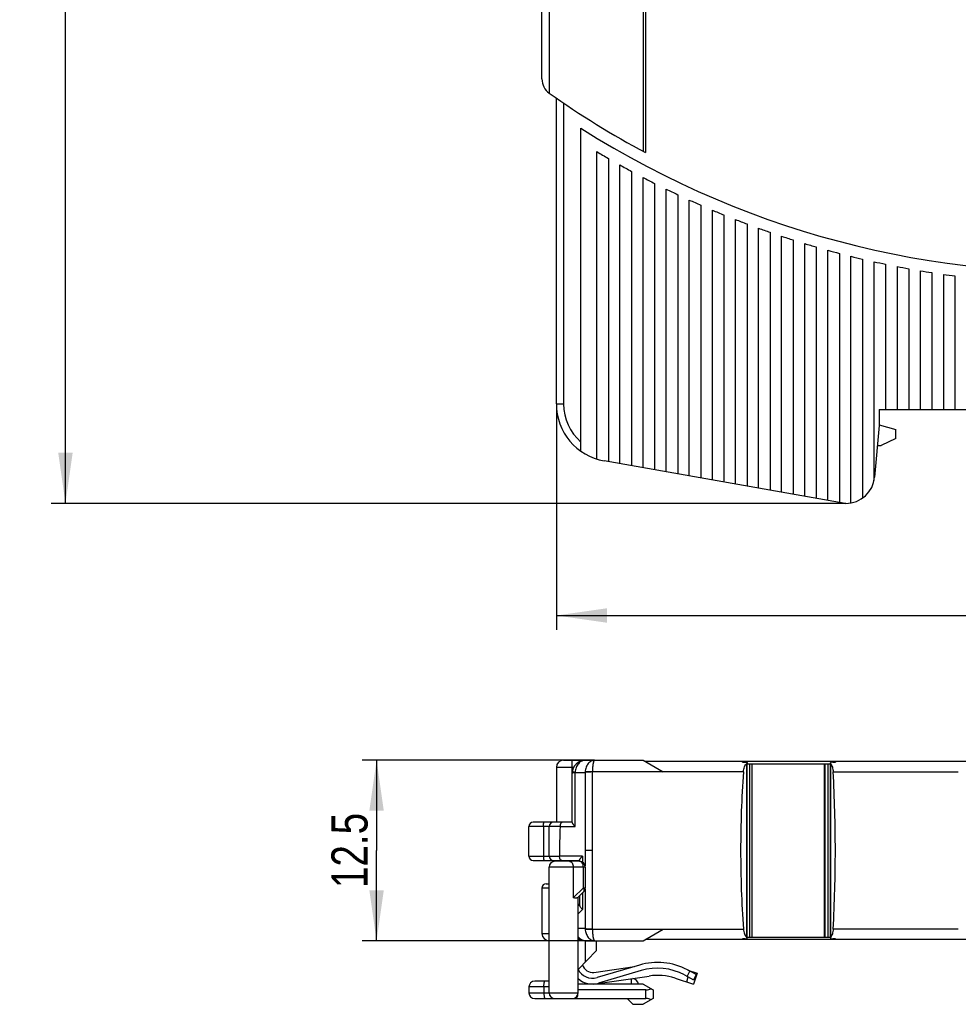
# Model space of a CAD drawing. Header units: millimetres. Extents: x 0 to 420, y 0 to 297.
# Tile 11 of 33: x 155 to 220, y 124 to 193. Entities that reach past the tile are written whole.
import ezdxf

# ---------------------------------------------------------------- set-up
doc = ezdxf.new("R2010")
doc.units = ezdxf.units.MM
doc.header["$LTSCALE"] = 23.1
doc.layers.get('0').update_dxf_attribs({"linetype": 'CONTINUOUS'})
for name, color, linetype in [('T-EM12-T00-100-LINDXF_DIMENSION', 7, 'CONTINUOUS'), ('T-EM12-T00-1DXF_CONTINUOUS_LINE', 7, 'CONTINUOUS'), ('T-REX12-TXX_DXF_CONTINUOUS_LINE', 7, 'CONTINUOUS')]:
    doc.layers.add(name, color=color, linetype=linetype)
doc.styles.get("Standard").update_dxf_attribs({"font": 'txt', "width": 0.8})
doc.dimstyles.new('DIMSTYLE_1', dxfattribs={"dimtxt": 2.5, "dimasz": 3.5, "dimexe": 1, "dimexo": 0, "dimtad": 1, "dimdec": 3, "dimdsep": 46, "dimtxsty": 'Standard', "dimblk": '_FILLED', "dimblk1": '_FILLED', "dimblk2": '_FILLED', "dimcen": 0.09, "dimclrt": 5, "dimadec": 0, "dimazin": 0, "dimtp": 0.3, "dimtm": 0.3, "dimtfac": 1, "dimtdec": 3, "dimtofl": 0, "dimtmove": 0, "dimatfit": 3, "dimldrblk": '_FILLED', "dimfxl": 1, "dimtolj": 1, "dimarcsym": 0})
doc.dimstyles.new('DIMSTYLE_2', dxfattribs={"dimtxt": 2.5, "dimasz": 3.5, "dimexe": 1, "dimexo": 0, "dimtad": 1, "dimdec": 3, "dimdsep": 46, "dimtxsty": 'Standard', "dimblk": '_FILLED', "dimblk1": '_FILLED', "dimblk2": '_FILLED', "dimcen": 0.09, "dimclrt": 5, "dimadec": 0, "dimazin": 0, "dimtp": 0.2, "dimtm": 0.2, "dimtfac": 1, "dimtdec": 3, "dimtofl": 0, "dimtmove": 0, "dimatfit": 3, "dimldrblk": '_FILLED', "dimfxl": 1, "dimtolj": 1, "dimarcsym": 0})

# ---------------------------------------------------------------- blocks, each defined once
blk = doc.blocks.new('_FILLED')
at = {"color": 0, "linetype": 'ByBlock'}
blk.add_solid([(0, 0), (-1, 0.143), (-1, -0.143)], dxfattribs=at)
blk = doc.blocks.new('*D1')
at = {"layer": 'T-EM12-T00-100-LINDXF_DIMENSION', "color": 2, "linetype": 'Continuous'}
for p, q in [((157.509, 257.63), (157.134, 257.63)), ((192.633, 257.63), (157.509, 257.63)), ((158.134, 257.63), (158.134, 208.38)), ((158.134, 159.13), (158.134, 208.38)), ((157.509, 159.13), (157.134, 159.13)), ((212.133, 159.13), (157.509, 159.13))]:
    blk.add_line(p, q, dxfattribs=at)
at = {"layer": 'T-EM12-T00-100-LINDXF_DIMENSION', "color": 2, "linetype": 'Continuous', "xscale": 3.5, "yscale": 3.5, "zscale": 3.5}
for p, rotation in [((158.134, 257.63), 90), ((158.134, 159.13), 270)]:
    blk.add_blockref('_FILLED', p, dxfattribs=dict(at, rotation=rotation))
at = {"layer": 'T-EM12-T00-100-LINDXF_DIMENSION', "color": 5, "linetype": 'Continuous', "insert": (155.009, 208.38), "char_height": 2.5, "width": 8.83929, "attachment_point": 2, "rotation": 90, "line_spacing_factor": 0.9}
blk.add_mtext(' 99', dxfattribs=at)
blk = doc.blocks.new('*D2')
at = {"layer": 'T-EM12-T00-100-LINDXF_DIMENSION', "color": 2, "linetype": 'Continuous'}
for p, q in [((192.133, 166.013), (192.133, 150.368)), ((272.133, 159.13), (272.133, 150.368)), ((192.133, 151.368), (232.133, 151.368)), ((272.133, 151.368), (232.133, 151.368))]:
    blk.add_line(p, q, dxfattribs=at)
at = {"layer": 'T-EM12-T00-100-LINDXF_DIMENSION', "color": 2, "linetype": 'Continuous', "xscale": 3.5, "yscale": 3.5, "zscale": 3.5, "rotation": 180}
blk.add_blockref('_FILLED', (192.133, 151.368), dxfattribs=at)
at = {"layer": 'T-EM12-T00-100-LINDXF_DIMENSION', "color": 2, "linetype": 'Continuous', "xscale": 3.5, "yscale": 3.5, "zscale": 3.5}
blk.add_blockref('_FILLED', (272.133, 151.368), dxfattribs=at)
at = {"layer": 'T-EM12-T00-100-LINDXF_DIMENSION', "color": 5, "linetype": 'Continuous', "insert": (232.133, 154.493), "char_height": 2.5, "width": 5.89286, "attachment_point": 2, "line_spacing_factor": 0.9}
blk.add_mtext('80', dxfattribs=at)
blk = doc.blocks.new('*D3')
at = {"layer": 'T-EM12-T00-100-LINDXF_DIMENSION', "color": 2, "linetype": 'Continuous'}
for p, q in [((194.779, 141.351), (178.68, 141.351)), ((179.68, 141.351), (179.68, 135.101)), ((179.68, 128.851), (179.68, 135.101)), ((194.779, 128.851), (178.68, 128.851))]:
    blk.add_line(p, q, dxfattribs=at)
at = {"layer": 'T-EM12-T00-100-LINDXF_DIMENSION', "color": 2, "linetype": 'Continuous', "xscale": 3.5, "yscale": 3.5, "zscale": 3.5}
for p, rotation in [((179.68, 141.351), 90), ((179.68, 128.851), 270)]:
    blk.add_blockref('_FILLED', p, dxfattribs=dict(at, rotation=rotation))
at = {"layer": 'T-EM12-T00-100-LINDXF_DIMENSION', "color": 5, "linetype": 'Continuous', "insert": (176.555, 135.101), "char_height": 2.5, "width": 9.91071, "attachment_point": 2, "rotation": 90, "line_spacing_factor": 0.9}
blk.add_mtext('12.5', dxfattribs=at)

msp = doc.modelspace()

# ---------------------------------------------------------------- linework, layer by layer
at = {"layer": 'T-EM12-T00-1DXF_CONTINUOUS_LINE', "color": 7, "linetype": 'Continuous'}
for p, q in [((198.1326, 207.7393), (198.1326, 183.504)), ((198.3058, 207.837), (198.3058, 183.4109)), ((191.1326, 188.5101), (191.1326, 194.6299)), ((192.1326, 166.0128), (192.1326, 187.1853)), ((193.8326, 162.7402), (193.8326, 185.0974)), ((194.9326, 162.1971), (194.9326, 183.481)), ((195.7326, 183.0114), (195.7326, 162.0216)), ((196.5326, 161.8806), (196.5326, 182.5571)), ((197.3326, 182.1176), (197.3326, 161.7395)), ((198.1326, 161.5985), (198.1326, 181.6926)), ((198.9326, 181.2818), (198.9326, 161.4574)), ((199.7326, 161.3163), (199.7326, 180.8849)), ((200.5326, 180.5016), (200.5326, 161.1753)), ((201.3326, 161.0342), (201.3326, 180.1316)), ((202.1326, 179.7747), (202.1326, 160.8932)), ((202.9326, 160.7521), (202.9326, 179.4306)), ((203.7326, 179.0992), (203.7326, 160.611)), ((204.5326, 160.47), (204.5326, 178.7802)), ((205.3326, 178.4735), (205.3326, 160.3289)), ((206.1326, 160.1878), (206.1326, 178.1788)), ((206.9326, 177.8959), (206.9326, 160.0468)), ((207.7326, 159.9057), (207.7326, 177.6248)), ((208.5326, 177.3652), (208.5326, 159.7647)), ((209.3326, 159.6236), (209.3326, 177.117)), ((210.1326, 176.8801), (210.1326, 159.4825)), ((210.9326, 159.3415), (210.9326, 176.6543)), ((211.7326, 176.4395), (211.7326, 159.2004)), ((212.5326, 159.1617), (212.5326, 176.2357)), ((213.3326, 176.0426), (213.3326, 159.4972)), ((214.1326, 160.7085), (214.1326, 175.8603)), ((214.9326, 175.6886), (214.9326, 165.6299)), ((215.7326, 175.5274), (215.7326, 165.6299)), ((216.5326, 175.3766), (216.5326, 165.6299)), ((217.3326, 175.2362), (217.3326, 165.6299)), ((218.1326, 175.1061), (218.1326, 165.6299)), ((218.9326, 174.9863), (218.9326, 165.6299)), ((219.7326, 174.8766), (219.7326, 165.6299)), ((214.4826, 165.6299), (247.914, 165.6299)), ((214.4826, 165.6299), (214.4826, 164.5299)), ((214.4826, 164.5299), (214.1698, 160.9556)), ((214.4826, 164.5629), (215.6325, 164.2549)), ((215.6325, 163.63), (214.6325, 163.1299)), ((215.6325, 163.63), (215.6325, 164.2549)), ((214.3601, 163.1299), (214.6325, 163.1299)), ((212.1326, 159.1299), (195.438, 162.0736)), ((212.1774, 159.1299), (212.1326, 159.1299)), ((192.6326, 141.3512), (198.1326, 141.3512)), ((193.2326, 137.0366), (193.2326, 141.3512)), ((198.1326, 141.3512), (199.5373, 140.5402)), ((271.3326, 141.2512), (198.3058, 141.2512)), ((205.0134, 141.2239), (205.203, 141.2245)), ((205.0902, 141.2242), (205.0902, 141.2512)), ((205.3425, 129.0284), (205.3425, 141.1739)), ((205.3425, 141.1012), (211.1077, 141.1012)), ((205.6929, 129.1012), (205.6929, 141.1012)), ((210.6807, 141.1012), (210.6807, 129.1012)), ((210.726, 141.1012), (210.726, 129.1012)), ((211.1077, 129.0445), (211.1077, 141.1578)), ((211.2682, 141.2213), (211.4577, 141.2205)), ((192.1326, 140.8512), (192.1326, 137.0512)), ((199.5407, 140.5382), (199.5373, 140.5402)), ((193.2326, 137.0512), (190.5326, 137.0512)), ((190.2326, 134.7012), (190.2326, 136.7512)), ((191.6326, 134.7012), (191.6326, 136.7512)), ((190.5326, 134.4012), (193.733, 134.4012)), ((192.1326, 134.4012), (192.1326, 134.3512)), ((193.7326, 134.4174), (193.7326, 134.3512)), ((191.1326, 132.5012), (191.1326, 129.3512)), ((191.4326, 132.8012), (191.6326, 132.8012)), ((193.7326, 131.9512), (193.7326, 131.3389)), ((193.7326, 131.4012), (193.6326, 131.3012)), ((198.1326, 128.8512), (199.5373, 129.6622)), ((194.1426, 128.8512), (198.1326, 128.8512)), ((198.3058, 128.9512), (271.3326, 128.9512)), ((205.203, 128.9779), (205.0134, 128.9784)), ((205.0902, 128.9512), (205.0902, 128.9782)), ((205.3425, 129.1012), (211.1077, 129.1012)), ((211.4577, 128.9818), (211.2682, 128.9811))]:
    msp.add_line(p, q, dxfattribs=at)
at = {"layer": 'T-EM12-T00-1DXF_CONTINUOUS_LINE', "color": 9, "linetype": 'Continuous'}
for p, q in [((191.6326, 194.1299), (191.6326, 187.5354)), ((192.6326, 186.8423), (192.6326, 166.0128)), ((192.1326, 166.0128), (192.6326, 166.0128)), ((205.3169, 129.0757), (205.3169, 141.1267)), ((205.5138, 141.1012), (205.5138, 129.1012)), ((210.9505, 129.1012), (210.9505, 141.1012)), ((211.1229, 141.1194), (211.1229, 129.0829)), ((193.3303, 140.8512), (192.1326, 140.8512)), ((193.433, 136.758), (193.4332, 140.5002)), ((193.4335, 140.5084), (194.1251, 140.5074)), ((199.5373, 140.5402), (194.6275, 140.5402)), ((205.0815, 140.5382), (199.5407, 140.5382)), ((211.3014, 140.5382), (219.9661, 140.5382)), ((192.3831, 136.7512), (190.2326, 136.7512)), ((191.2326, 136.7512), (191.2326, 134.7012)), ((192.3833, 136.7581), (193.433, 136.758)), ((194.6257, 135.1012), (194.1238, 135.1012)), ((194.1238, 135.1012), (194.1239, 134.0336)), ((190.2326, 134.7012), (192.3515, 134.7012)), ((193.933, 134.6995), (192.3516, 134.6995)), ((193.933, 134.6995), (193.933, 134.2971)), ((191.6326, 132.5012), (191.1326, 132.5012)), ((194.1241, 132.4357), (194.1251, 129.6949)), ((193.9331, 132.1517), (193.9331, 131.0257)), ((193.6325, 130.7215), (193.9331, 131.0257)), ((194.1251, 129.6949), (193.6326, 129.6943)), ((194.6275, 129.6622), (199.5373, 129.6622)), ((199.5373, 129.6622), (199.539, 129.6632)), ((199.539, 129.6632), (199.5407, 129.6642)), ((199.5407, 129.6642), (205.0815, 129.6642)), ((219.9661, 129.6642), (211.3014, 129.6642)), ((191.1326, 129.3512), (191.6326, 129.3512))]:
    msp.add_line(p, q, dxfattribs=at)
at = {"layer": 'T-EM12-T00-1DXF_CONTINUOUS_LINE', "color": 7, "linetype": 'Continuous'}
for centre, radius, start, end in [((228.1326, 239.1299), 64, 237.592487, 311.371411), ((192.3326, 188.5101), 1.2, 180, 234.730762), ((228.1326, 239.1299), 63.2, 234.730762, 241.839508), ((228.1326, 239.1299), 64.8, 239.179799, 240), ((228.1326, 239.1299), 64.8, 240.813477, 241.620552), ((228.1326, 239.1299), 64.8, 242.421532, 243.216705), ((228.1326, 239.1299), 64.8, 244.006345, 244.790714), ((228.1326, 239.1299), 64.8, 245.57006, 246.34462), ((228.1326, 239.1299), 64.8, 247.11462, 247.880275), ((228.1326, 239.1299), 64.8, 248.641794, 249.399375), ((228.1326, 239.1299), 64.8, 250.15321, 250.903481), ((228.1326, 239.1299), 64.8, 251.650365, 252.394034), ((228.1326, 239.1299), 64.8, 253.134653, 253.87238), ((228.1326, 239.1299), 64.8, 254.60737, 255.339774), ((228.1326, 239.1299), 64.8, 256.069736, 256.797399), ((228.1326, 239.1299), 64.8, 257.5229, 258.246374), ((228.1326, 239.1299), 64.8, 258.967952, 259.687763), ((228.1326, 239.1299), 64.8, 260.405932, 261.122582), ((228.1326, 239.1299), 64.8, 261.837835, 262.551809), ((196.1326, 166.0128), 4, 180, 260), ((212.1774, 161.1299), 2, 270, 355), ((192.6326, 140.8512), 0.5, 90, 180), ((194.1426, 140.4412), 0.91, 90, 180), ((211.266, 140.6892), 0.5321, 89.771664, 90.898432), ((282.4569, 135.1089), 77.5656, 175.986254, 180.005705), ((112.177, 135.1044), 99.2732, 359.998143, 3.137685), ((190.5326, 136.7512), 0.3, 90, 180), ((191.9326, 136.7512), 0.3, 90, 180), ((233.3357, 135.0942), 40.9861, 177.683087, 180.54949), ((192.1274, 136.7614), 0.256, 357.719608, 359.274749), ((282.5964, 135.0983), 77.7052, 179.997907, 184.010134), ((112.4025, 135.0918), 99.0478, 356.858742, 0.00543), ((190.5326, 134.7012), 0.3, 180, 270), ((191.9326, 134.7012), 0.3, 180, 270), ((192.1085, 134.6987), 0.2431, 0.179609, 0.576724), ((191.4326, 132.5012), 0.3, 90, 180), ((191.6326, 129.3512), 0.5, 180, 270), ((194.1426, 129.7612), 0.91, 235.908726, 270), ((211.266, 129.5131), 0.5321, 269.101568, 270.228336)]:
    msp.add_arc(centre, radius, start, end, dxfattribs=at)
at = {"layer": 'T-EM12-T00-1DXF_CONTINUOUS_LINE', "color": 9, "linetype": 'Continuous'}
for centre, radius, start, end in [((196.1326, 166.0128), 3.5, 180, 228.917667), ((193.5457, 140.5002), 0.1125, 175.806819, 179.996198), ((195.2005, 140.4555), 1.0766, 175.490914, 177.236037), ((194.7025, 140.5361), 0.0752, 176.900536, 179.968814), ((195.1996, 129.7468), 1.0757, 182.762759, 184.509473), ((194.7025, 129.6662), 0.0752, 180.033463, 183.099461)]:
    msp.add_arc(centre, radius, start, end, dxfattribs=at)
for points, knots in [([(194.1426, 141.3512), (194.0982, 141.3512), (194.0081, 141.3403), (193.8789, 141.2921), (193.7594, 141.2141), (193.6157, 141.0716), (193.4834, 140.8351), (193.4399, 140.6197), (193.4335, 140.5084)], [0, 0, 0, 0, 0.1103313, 0.2230212, 0.3399832, 0.4623769, 0.7230006, 1, 1, 1, 1]), ([(194.7793, 141.3512), (194.7393, 141.3512), (194.6577, 141.3407), (194.5408, 141.2944), (194.4325, 141.2196), (194.3364, 141.1193), (194.2552, 140.9969), (194.1689, 140.8066), (194.1357, 140.6479), (194.1272, 140.5402)], [0, 0, 0, 0, 0.1056763, 0.2144544, 0.3288132, 0.4502172, 0.5790468, 0.7147196, 1, 1, 1, 1]), ([(194.7793, 141.3512), (194.7745, 141.3512), (194.7637, 141.3478), (194.7497, 141.3352), (194.7364, 141.3158), (194.7234, 141.2894), (194.7109, 141.2561), (194.6988, 141.2161), (194.6874, 141.1696), (194.6725, 141.0962), (194.6566, 140.9914), (194.6421, 140.8527), (194.632, 140.7002), (194.6285, 140.5945), (194.6275, 140.5402)], [0, 0, 0, 0, 0.0170786, 0.0382188, 0.0656559, 0.1002844, 0.1423675, 0.1918591, 0.2485342, 0.3120447, 0.4577185, 0.6245346, 0.8072479, 1, 1, 1, 1]), ([(193.4332, 140.5002), (193.4182, 140.4983), (193.3898, 140.4944), (193.3499, 140.4879), (193.3152, 140.4809), (193.2862, 140.4736), (193.2634, 140.4661), (193.2484, 140.4593), (193.24, 140.4535), (193.2349, 140.4487), (193.2326, 140.444), (193.2326, 140.4412)], [0, 0, 0, 0, 0.2107399, 0.4003766, 0.5660073, 0.7055062, 0.817379, 0.9015803, 0.9337975, 0.9601518, 1, 1, 1, 1]), ([(193.4335, 140.5084), (193.4187, 140.509), (193.3908, 140.5101), (193.3514, 140.5114), (193.3172, 140.5122), (193.2886, 140.5125), (193.2662, 140.5123), (193.2514, 140.5118), (193.2429, 140.511), (193.2388, 140.5103), (193.2363, 140.5097), (193.2351, 140.5088), (193.235, 140.5084)], [0, 0, 0, 0, 0.2222427, 0.4213431, 0.5940736, 0.7379353, 0.8508836, 0.9319452, 0.960369, 0.9808495, 0.993694, 1, 1, 1, 1]), ([(194.1251, 140.5074), (194.1249, 140.0581), (194.1241, 138.256), (194.1238, 136.4539), (194.1238, 135.1012)], [0, 0, 0, 0, 0.249344, 1, 1, 1, 1]), ([(194.6273, 140.5361), (194.5355, 140.535), (194.4028, 140.5308), (194.2354, 140.5193), (194.1599, 140.5117), (194.1251, 140.5074)], [0, 0, 0, 0, 0.5474231, 0.7914295, 1, 1, 1, 1]), ([(194.6275, 140.5402), (194.5361, 140.544), (194.4041, 140.5472), (194.2373, 140.5453), (194.1619, 140.5423), (194.1272, 140.5402)], [0, 0, 0, 0, 0.5478991, 0.7917564, 1, 1, 1, 1]), ([(194.6258, 135.1012), (194.6258, 135.5549), (194.6259, 137.3666), (194.6265, 139.1782), (194.6272, 140.5361)], [0, 0, 0, 0, 0.2504654, 1, 1, 1, 1]), ([(191.2326, 136.7512), (191.2326, 136.7707), (191.2333, 136.809), (191.2366, 136.8646), (191.242, 136.9159), (191.2491, 136.9609), (191.2567, 136.9935), (191.2638, 137.0151), (191.2691, 137.0277), (191.2745, 137.0378), (191.2801, 137.0452), (191.2861, 137.0499), (191.2905, 137.0512), (191.2926, 137.0512)], [0, 0, 0, 0, 0.1858414, 0.3648277, 0.5304207, 0.6766739, 0.7985814, 0.8492355, 0.8926223, 0.9286938, 0.9577535, 0.9807763, 1, 1, 1, 1]), ([(194.6272, 129.6662), (194.6269, 130.1179), (194.6261, 131.9296), (194.6258, 133.7412), (194.6258, 135.1012)], [0, 0, 0, 0, 0.2493431, 1, 1, 1, 1]), ([(191.2326, 134.7012), (191.2326, 134.6817), (191.2333, 134.6433), (191.2366, 134.5877), (191.242, 134.5365), (191.2491, 134.4915), (191.2567, 134.4588), (191.2638, 134.4372), (191.2691, 134.4246), (191.2745, 134.4146), (191.2801, 134.4072), (191.2861, 134.4024), (191.2905, 134.4012), (191.2926, 134.4012)], [0, 0, 0, 0, 0.1858414, 0.3648277, 0.5304207, 0.6766739, 0.7985814, 0.8492355, 0.8926223, 0.9286938, 0.9577535, 0.9807763, 1, 1, 1, 1]), ([(194.1251, 129.6949), (194.1599, 129.6906), (194.2354, 129.6831), (194.4028, 129.6715), (194.5355, 129.6674), (194.6273, 129.6662)], [0, 0, 0, 0, 0.2085705, 0.4525769, 1, 1, 1, 1]), ([(194.1272, 129.6622), (194.1619, 129.66), (194.2373, 129.657), (194.4041, 129.6552), (194.5361, 129.6584), (194.6275, 129.6622)], [0, 0, 0, 0, 0.2082436, 0.4521008, 1, 1, 1, 1]), ([(194.1272, 129.6622), (194.1357, 129.5544), (194.1689, 129.3957), (194.2552, 129.2055), (194.3364, 129.083), (194.4325, 128.9827), (194.5408, 128.908), (194.6577, 128.8617), (194.7393, 128.8512), (194.7793, 128.8512)], [0, 0, 0, 0, 0.2852797, 0.4209523, 0.5497816, 0.6711854, 0.785544, 0.8943218, 1, 1, 1, 1]), ([(194.6275, 129.6622), (194.6284, 129.6079), (194.632, 129.5022), (194.6421, 129.3497), (194.6566, 129.2109), (194.6725, 129.1061), (194.6874, 129.0327), (194.6988, 128.9863), (194.7109, 128.9462), (194.7234, 128.9129), (194.7364, 128.8865), (194.7497, 128.8671), (194.7637, 128.8545), (194.7745, 128.8512), (194.7793, 128.8512)], [0, 0, 0, 0, 0.1927526, 0.3754661, 0.5422824, 0.6879564, 0.751467, 0.8081422, 0.8576339, 0.899717, 0.9343456, 0.9617827, 0.9829228, 1, 1, 1, 1]), ([(194.1426, 128.8512), (194.0951, 128.8512), (193.9986, 128.8638), (193.8611, 128.9188), (193.7356, 129.0077), (193.6647, 129.0847), (193.6325, 129.1271)], [0, 0, 0, 0, 0.2374061, 0.480394, 0.7338025, 1, 1, 1, 1])]:
    msp.add_open_spline(points, degree=3, knots=knots, dxfattribs=at)
at = {"layer": 'T-EM12-T00-1DXF_CONTINUOUS_LINE', "color": 7, "linetype": 'Continuous'}
for points, knots in [([(205.0134, 141.2239), (205.0145, 141.2279), (205.0165, 141.2349), (205.0196, 141.2427), (205.0222, 141.2472), (205.0243, 141.2499), (205.0265, 141.2512), (205.0279, 141.2512)], [0, 0, 0, 0, 0.3876302, 0.6768828, 0.786206, 0.8739767, 1, 1, 1, 1]), ([(205.0815, 140.5382), (205.0858, 140.599), (205.1027, 140.7164), (205.1531, 140.8792), (205.2235, 141.0174), (205.2843, 141.0945), (205.3169, 141.1267)], [0, 0, 0, 0, 0.2832705, 0.5481418, 0.7876004, 1, 1, 1, 1]), ([(205.203, 141.2245), (205.2216, 141.2245), (205.2485, 141.2234), (205.2823, 141.2184), (205.3033, 141.2132), (205.3203, 141.2062), (205.333, 141.1974), (205.3409, 141.1864), (205.3425, 141.178), (205.3425, 141.1739)], [0, 0, 0, 0, 0.3483165, 0.5030494, 0.6383345, 0.7520237, 0.8454524, 0.9246538, 1, 1, 1, 1]), ([(205.3425, 141.1739), (205.3425, 141.166), (205.336, 141.148), (205.3242, 141.1339), (205.3169, 141.1267)], [0, 0, 0, 0, 0.4358792, 1, 1, 1, 1]), ([(211.2577, 141.2212), (211.2377, 141.2209), (211.2087, 141.219), (211.1725, 141.2122), (211.1498, 141.2053), (211.1314, 141.1965), (211.1177, 141.1855), (211.1094, 141.1723), (211.1077, 141.1625), (211.1077, 141.1578)], [0, 0, 0, 0, 0.3391335, 0.4917295, 0.6261985, 0.7405853, 0.8365782, 0.9200563, 1, 1, 1, 1]), ([(211.1077, 141.1578), (211.1077, 141.1547), (211.1093, 141.1408), (211.1163, 141.128), (211.1229, 141.1194)], [0, 0, 0, 0, 0.224502, 1, 1, 1, 1]), ([(211.1229, 141.1194), (211.1482, 141.0862), (211.1948, 141.0077), (211.2476, 140.8714), (211.2854, 140.7119), (211.2981, 140.5976), (211.3014, 140.5382)], [0, 0, 0, 0, 0.2036376, 0.4413538, 0.7098076, 1, 1, 1, 1]), ([(211.473, 141.2512), (211.4716, 141.2512), (211.4692, 141.2496), (211.467, 141.2467), (211.4642, 141.2416), (211.4609, 141.2328), (211.4588, 141.225), (211.4577, 141.2205)], [0, 0, 0, 0, 0.1218495, 0.2087804, 0.318005, 0.6088753, 1, 1, 1, 1]), ([(192.5412, 137.0512), (192.5316, 137.0512), (192.5111, 137.0471), (192.4825, 137.0304), (192.4558, 137.0037), (192.4319, 136.9678), (192.4116, 136.9236), (192.3904, 136.8538), (192.3838, 136.7969), (192.3833, 136.7581)], [0, 0, 0, 0, 0.0800017, 0.1694044, 0.2728946, 0.3924244, 0.5276918, 0.6766174, 1, 1, 1, 1]), ([(193.2326, 137.0366), (193.2326, 137.0334), (193.2334, 137.0262), (193.2377, 137.0097), (193.2478, 136.9857), (193.2654, 136.9539), (193.2888, 136.9184), (193.3176, 136.8802), (193.3645, 136.8248), (193.4044, 136.7845), (193.433, 136.758)], [0, 0, 0, 0, 0.0276913, 0.0615556, 0.1464514, 0.2517203, 0.3744674, 0.5123488, 0.6635059, 1, 1, 1, 1]), ([(192.5134, 134.4012), (192.5034, 134.4012), (192.4821, 134.4053), (192.4524, 134.4225), (192.4247, 134.4499), (192.4001, 134.4867), (192.3794, 134.5317), (192.358, 134.6026), (192.3517, 134.6603), (192.3516, 134.6995)], [0, 0, 0, 0, 0.0816953, 0.1724503, 0.2768643, 0.3968091, 0.5319148, 0.6800533, 1, 1, 1, 1]), ([(193.7326, 134.4174), (193.7326, 134.4208), (193.7334, 134.4282), (193.7376, 134.4451), (193.7477, 134.4697), (193.7652, 134.5021), (193.7886, 134.5381), (193.8174, 134.5766), (193.8643, 134.6324), (193.9043, 134.6729), (193.933, 134.6995)], [0, 0, 0, 0, 0.0285929, 0.0631747, 0.1490189, 0.2547156, 0.3774802, 0.5150376, 0.6655714, 1, 1, 1, 1]), ([(193.7326, 131.3389), (193.7326, 131.3143), (193.7409, 131.2756), (193.7626, 131.2264), (193.7946, 131.1715), (193.8502, 131.102), (193.9035, 131.0513), (193.9331, 131.0257)], [0, 0, 0, 0, 0.1936681, 0.303524, 0.4230902, 0.6920445, 1, 1, 1, 1]), ([(205.0815, 129.6642), (205.0858, 129.6033), (205.1027, 129.4859), (205.1531, 129.3232), (205.2235, 129.1849), (205.2843, 129.1078), (205.3169, 129.0757)], [0, 0, 0, 0, 0.2832705, 0.5481418, 0.7876004, 1, 1, 1, 1]), ([(211.3014, 129.6642), (211.2981, 129.6047), (211.2854, 129.4904), (211.2476, 129.3309), (211.1948, 129.1946), (211.1482, 129.1161), (211.1229, 129.0829)], [0, 0, 0, 0, 0.2901924, 0.5586462, 0.7963624, 1, 1, 1, 1]), ([(205.0279, 128.9512), (205.0265, 128.9512), (205.0243, 128.9525), (205.0222, 128.9552), (205.0196, 128.9596), (205.0165, 128.9675), (205.0145, 128.9744), (205.0134, 128.9784)], [0, 0, 0, 0, 0.1260233, 0.213794, 0.3231172, 0.6123698, 1, 1, 1, 1]), ([(205.203, 128.9779), (205.2216, 128.9778), (205.2485, 128.9789), (205.2823, 128.9839), (205.3033, 128.9892), (205.3203, 128.9961), (205.333, 129.005), (205.3409, 129.016), (205.3425, 129.0244), (205.3425, 129.0284)], [0, 0, 0, 0, 0.3483165, 0.5030494, 0.6383345, 0.7520237, 0.8454524, 0.9246538, 1, 1, 1, 1]), ([(205.3425, 129.0284), (205.3425, 129.0364), (205.336, 129.0544), (205.3242, 129.0684), (205.3169, 129.0757)], [0, 0, 0, 0, 0.4358792, 1, 1, 1, 1]), ([(211.1229, 129.0829), (211.1205, 129.0798), (211.1127, 129.0684), (211.1077, 129.0545), (211.1077, 129.0445)], [0, 0, 0, 0, 0.2820771, 1, 1, 1, 1]), ([(211.1077, 129.0445), (211.1077, 129.0398), (211.1094, 129.0301), (211.1177, 129.0169), (211.1314, 129.0059), (211.1498, 128.997), (211.1725, 128.9902), (211.2087, 128.9834), (211.2377, 128.9814), (211.2577, 128.9811)], [0, 0, 0, 0, 0.0799437, 0.1634218, 0.2594148, 0.3738016, 0.5082705, 0.6608665, 1, 1, 1, 1]), ([(211.4577, 128.9818), (211.4588, 128.9773), (211.4609, 128.9696), (211.4642, 128.9607), (211.467, 128.9557), (211.4692, 128.9527), (211.4716, 128.9512), (211.473, 128.9512)], [0, 0, 0, 0, 0.3911247, 0.681995, 0.7912196, 0.8781505, 1, 1, 1, 1])]:
    msp.add_open_spline(points, degree=3, knots=knots, dxfattribs=at)
at = {"layer": 'T-REX12-TXX_DXF_CONTINUOUS_LINE', "color": 7, "linetype": 'Continuous'}
for p, q in [((193.7326, 134.3512), (192.0326, 134.3512)), ((191.6326, 125.2512), (191.6326, 133.9512)), ((194.1326, 133.9512), (194.1326, 132.5169)), ((193.6166, 131.8352), (194.0154, 132.234)), ((193.6326, 125.2512), (193.6326, 131.8512)), ((194.8826, 128.8512), (194.8826, 128.1512)), ((193.6326, 126.8655), (194.8826, 128.1512)), ((194.7339, 126.6586), (197.5479, 127.0704)), ((197.8786, 127.1687), (194.946, 126.2968)), ((201.8208, 126.5041), (201.2031, 126.8335)), ((201.2269, 126.8208), (201.8763, 126.6131)), ((194.8498, 125.867), (198.5533, 126.409)), ((197.9926, 126.7853), (195.06, 125.9134)), ((200.3511, 126.261), (201.6326, 125.8512)), ((201.0149, 126.4806), (201.6326, 126.1512)), ((201.8763, 126.6131), (201.6326, 125.8512)), ((201.8208, 126.5041), (201.6326, 126.1512)), ((190.2326, 125.6512), (190.2326, 125.2512)), ((191.6326, 126.0512), (190.6326, 126.0512)), ((198.1326, 125.8512), (193.6326, 125.8512)), ((198.3326, 125.447), (193.6326, 125.447)), ((198.1326, 125.8512), (198.8326, 125.447)), ((198.8326, 125.447), (198.8326, 124.8495)), ((190.6326, 124.8512), (192.0303, 124.8512)), ((192.0326, 124.8512), (197.0326, 124.8512)), ((197.0326, 124.8512), (197.4326, 124.4512)), ((197.0342, 124.8495), (198.3326, 124.8495)), ((198.8326, 124.8495), (198.1426, 124.4512)), ((197.4326, 124.4512), (198.1426, 124.4512))]:
    msp.add_line(p, q, dxfattribs=at)
at = {"layer": 'T-REX12-TXX_DXF_CONTINUOUS_LINE', "color": 9, "linetype": 'Continuous'}
for p, q in [((194.1326, 133.9512), (191.6326, 133.9512)), ((193.2992, 133.9512), (193.2992, 131.8169)), ((193.9992, 132.5169), (193.9992, 133.9512)), ((193.9992, 132.5169), (193.2992, 131.8169)), ((193.9992, 132.5169), (194.1326, 132.5169)), ((194.1326, 128.8512), (194.1326, 127.3797)), ((197.3287, 125.8512), (197.3287, 126.2298)), ((201.1563, 126.0035), (201.2661, 126.3466)), ((201.1914, 126.3865), (201.3796, 126.7394)), ((201.3899, 126.7339), (201.4, 126.7655)), ((191.6326, 125.6512), (190.2326, 125.6512)), ((191.2668, 125.6512), (191.2668, 125.2512)), ((194.456, 125.862), (194.4669, 125.8512)), ((198.3326, 124.8495), (198.3326, 125.447)), ((190.2326, 125.2512), (193.6326, 125.2512))]:
    msp.add_line(p, q, dxfattribs=at)
at = {"layer": 'T-REX12-TXX_DXF_CONTINUOUS_LINE', "color": 7, "linetype": 'Continuous'}
for centre, radius, start, end in [((192.0326, 133.9512), 0.4, 90, 180), ((193.7326, 133.9512), 0.4, 0, 90), ((193.7326, 132.5169), 0.4, 315, 360), ((194.6326, 127.3512), 1.1, 205.68539, 286.558454), ((194.6326, 127.3512), 0.7, 193.083022, 278.326331), ((199.1326, 122.9512), 4.4, 61.927513, 106.558454), ((199.1326, 122.9512), 4, 61.927513, 106.558454), ((194.6326, 127.3512), 1.5, 228.178538, 286.558454), ((197.3287, 125.7512), 0.5, 11.538901, 79.680803), ((199.1326, 122.4512), 4, 72.263056, 98.326331), ((190.6326, 125.6512), 0.4, 90, 180), ((190.6326, 125.2512), 0.4, 180, 270), ((192.0326, 125.2512), 0.4, 180, 270), ((193.2326, 125.2512), 0.4, 270, 360)]:
    msp.add_arc(centre, radius, start, end, dxfattribs=at)
at = {"layer": 'T-REX12-TXX_DXF_CONTINUOUS_LINE', "color": 9, "linetype": 'Continuous'}
msp.add_arc((192.7326, 125.2512), 0.9, 333.6122, 360, dxfattribs=at)
at = {"layer": 'T-REX12-TXX_DXF_CONTINUOUS_LINE', "color": 7, "linetype": 'Continuous'}
for centre, start_param, end_param in [((198.3326, 125.7357), -1.5707963, -0.7853982), ((198.3326, 124.5609), 0.7853982, 1.5707963)]:
    msp.add_ellipse(centre, major_axis=(0.5, 0), ratio=0.5773503, start_param=start_param, end_param=end_param, dxfattribs=at)
at = {"layer": 'T-REX12-TXX_DXF_CONTINUOUS_LINE', "color": 9, "linetype": 'Continuous'}
for points, knots in [([(193.0326, 134.3512), (193.0501, 134.3512), (193.0861, 134.3457), (193.1371, 134.322), (193.1835, 134.2841), (193.239, 134.2146), (193.2867, 134.1019), (193.2992, 134.0026), (193.2992, 133.9512)], [0, 0, 0, 0, 0.0997527, 0.2039976, 0.3160825, 0.437648, 0.7071104, 1, 1, 1, 1]), ([(193.9992, 133.9512), (193.9992, 134.0026), (193.9867, 134.1019), (193.939, 134.2146), (193.8835, 134.2841), (193.8371, 134.322), (193.7861, 134.3457), (193.7501, 134.3512), (193.7326, 134.3512)], [0, 0, 0, 0, 0.2928896, 0.562352, 0.6839175, 0.7960024, 0.9002473, 1, 1, 1, 1]), ([(194.0154, 132.234), (194.0222, 132.2409), (194.0344, 132.2567), (194.0468, 132.285), (194.0532, 132.3173), (194.0539, 132.3672), (194.0387, 132.4364), (194.0144, 132.4896), (193.9992, 132.5169)], [0, 0, 0, 0, 0.0961048, 0.1963825, 0.3042492, 0.4219798, 0.6900419, 1, 1, 1, 1]), ([(191.2668, 125.6512), (191.2668, 125.6772), (191.2677, 125.7283), (191.2715, 125.8024), (191.2776, 125.8707), (191.2848, 125.9228), (191.2917, 125.9595), (191.2971, 125.9828), (191.3028, 126.003), (191.3088, 126.0198), (191.315, 126.0332), (191.3215, 126.043), (191.3282, 126.0494), (191.3335, 126.0512), (191.3358, 126.0512)], [0, 0, 0, 0, 0.1877529, 0.3685009, 0.5355639, 0.6828311, 0.7473852, 0.8051393, 0.8556571, 0.898635, 0.933955, 0.9618172, 0.983077, 1, 1, 1, 1]), ([(191.2668, 125.2512), (191.2668, 125.2252), (191.2677, 125.1741), (191.2715, 125.1), (191.2776, 125.0316), (191.2848, 124.9796), (191.2917, 124.9429), (191.2971, 124.9195), (191.3028, 124.8993), (191.3088, 124.8825), (191.315, 124.8691), (191.3215, 124.8593), (191.3282, 124.8529), (191.3335, 124.8512), (191.3358, 124.8512)], [0, 0, 0, 0, 0.1877529, 0.3685009, 0.5355639, 0.6828311, 0.7473852, 0.8051393, 0.8556571, 0.898635, 0.933955, 0.9618172, 0.983077, 1, 1, 1, 1])]:
    msp.add_open_spline(points, degree=3, knots=knots, dxfattribs=at)
at = {"layer": 'T-REX12-TXX_DXF_CONTINUOUS_LINE', "color": 7, "linetype": 'Continuous'}
msp.add_open_spline([(193.6166, 131.8352), (193.6055, 131.8241), (193.5792, 131.8145), (193.5412, 131.8094), (193.5036, 131.8078), (193.4603, 131.8083), (193.3915, 131.8112), (193.3372, 131.8146), (193.2992, 131.8169)], degree=3, knots=[0, 0, 0, 0, 0.1460068, 0.2434844, 0.3595377, 0.4940951, 0.6464189, 1, 1, 1, 1], dxfattribs=at)

# ---------------------------------------------------------------- dimensions: what is measured, and where the dimension line sits
at = {"layer": 'T-EM12-T00-100-LINDXF_DIMENSION', "color": 2, "linetype": 'Continuous'}
dim = msp.add_linear_dim(base=(158.1341, 257.6299), p1=(212.1326, 159.1299), p2=(192.633, 257.6299), angle=90, text=' 99', dimstyle='DIMSTYLE_1', dxfattribs=at)
dim.commit()
dim.dimension.update_dxf_attribs({"geometry": '*D1', "text_midpoint": (158.1341, 209.0049), "dimtype": 160})
dim = msp.add_linear_dim(base=(272.1326, 151.3682), p1=(192.1326, 166.0128), p2=(272.1326, 159.1299), dimstyle='DIMSTYLE_1', dxfattribs=at)
dim.commit()
dim.dimension.update_dxf_attribs({"geometry": '*D2', "text_midpoint": (231.7754, 151.3682), "dimtype": 160})
dim = msp.add_linear_dim(base=(179.6803, 141.3512), p1=(194.7793, 128.8512), p2=(194.7793, 141.3512), angle=90, dimstyle='DIMSTYLE_2', dxfattribs=at)
dim.commit()
dim.dimension.update_dxf_attribs({"geometry": '*D3', "text_midpoint": (179.6803, 134.744), "dimtype": 160})

doc.saveas('drawing.dxf')
